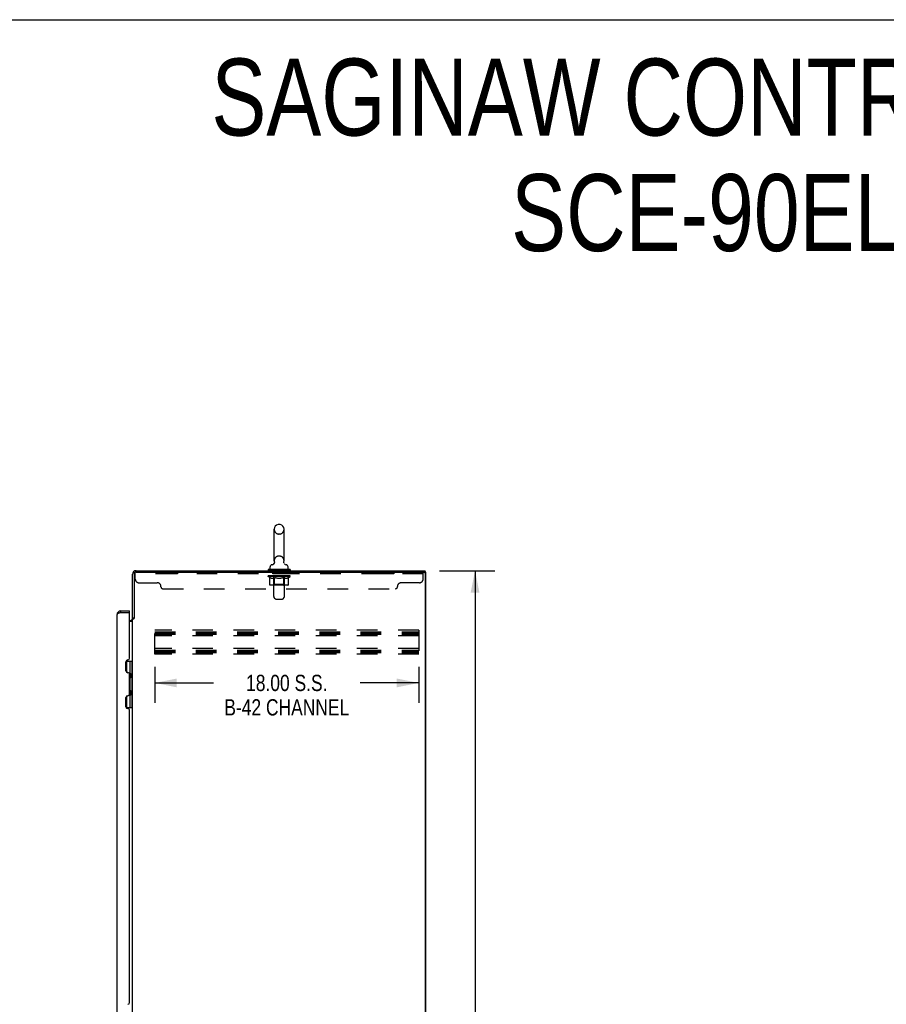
# Model space of a CAD drawing. Header units: inches. Extents: x 0 to 255, y -1 to 165.
# Tile 75 of 76: x 128 to 187, y 98 to 165. Entities that reach past the tile are written whole.
import ezdxf

# ---------------------------------------------------------------- set-up
doc = ezdxf.new("R2010")
doc.units = ezdxf.units.IN
doc.header["$LTSCALE"] = 14.034771
doc.header["$MEASUREMENT"] = 0
doc.linetypes.add('HIDDEN', pattern=[0.2, 0.1, -0.1])
doc.layers.get('0').update_dxf_attribs({"linetype": 'CONTINUOUS'})
for name, color, linetype in [('02___PRT_ALL_AXES', 7, 'CONTINUOUS'), ('DEFAULT_2', 8, 'HIDDEN'), ('DIMENSIONS', 7, 'CONTINUOUS')]:
    doc.layers.add(name, color=color, linetype=linetype)
doc.styles.get("Standard").update_dxf_attribs({"font": 'txt', "width": 0.8})
doc.dimstyles.new('DIMSTYLE_1', dxfattribs={"dimtxt": 1.275888, "dimasz": 1.501045, "dimexe": 0.09, "dimexo": 0.07, "dimgap": 0.0425, "dimtad": 0, "dimtih": 1, "dimtoh": 1, "dimzin": 4, "dimdsep": 46, "dimtxsty": 'Standard', "dimblk": '_FILLED', "dimblk1": '_FILLED', "dimblk2": '_FILLED', "dimcen": 0.09, "dimadec": 0, "dimazin": 0, "dimtfac": 1, "dimtofl": 0, "dimtmove": 0, "dimatfit": 3, "dimldrblk": '_FILLED', "dimfxl": 0, "dimtolj": 1, "dimtzin": 4, "dimarcsym": 0})
doc.dimstyles.new('DIMSTYLE_2', dxfattribs={"dimtxt": 1.110773, "dimasz": 1.501045, "dimexe": 0.09, "dimexo": 0.07, "dimgap": 0.037, "dimtad": 0, "dimtih": 1, "dimtoh": 1, "dimzin": 4, "dimdsep": 46, "dimtxsty": 'Standard', "dimblk": '_FILLED', "dimblk1": '_FILLED', "dimblk2": '_FILLED', "dimcen": 0.09, "dimadec": 0, "dimazin": 0, "dimtfac": 1, "dimtofl": 0, "dimtmove": 0, "dimatfit": 3, "dimldrblk": '_FILLED', "dimfxl": 0, "dimtolj": 1, "dimtzin": 4, "dimarcsym": 0})

# ---------------------------------------------------------------- blocks, each defined once
blk = doc.blocks.new('_FILLED')
at = {"color": 0, "linetype": 'ByBlock'}
blk.add_solid([(0, 0), (-1, 0.2), (-1, -0.2)], dxfattribs=at)
blk = doc.blocks.new('*D2')
at = {"layer": 'DIMENSIONS', "color": 2, "linetype": 'Continuous'}
for p, q in [((156.215, 127.517), (159.988, 127.517)), ((158.637, 127.517), (158.637, 83.793)), ((158.637, 37.517), (158.637, 81.241)), ((156.215, 37.517), (159.988, 37.517))]:
    blk.add_line(p, q, dxfattribs=at)
at = {"layer": 'DIMENSIONS', "color": 2, "linetype": 'Continuous', "xscale": 1.5010450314, "yscale": 1.5010450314, "zscale": 1.5010450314}
for p, rotation in [((158.637, 127.517), 90), ((158.637, 37.517), 270)]:
    blk.add_blockref('_FILLED', p, dxfattribs=dict(at, rotation=rotation))
at = {"layer": 'DIMENSIONS', "color": 2, "linetype": 'Continuous', "insert": (158.637, 83.155), "char_height": 1.2759, "width": 5.10355, "attachment_point": 2, "line_spacing_factor": 0.9}
blk.add_mtext('90.00', dxfattribs=at)
blk = doc.blocks.new('*D3')
at = {"layer": 'DIMENSIONS', "color": 2, "linetype": 'Continuous'}
for p, q in [((136.8, 120.959), (136.8, 118.507)), ((154.8, 120.959), (154.8, 118.507)), ((136.8, 119.858), (140.802, 119.858)), ((154.8, 119.858), (150.799, 119.858))]:
    blk.add_line(p, q, dxfattribs=at)
at = {"layer": 'DIMENSIONS', "color": 2, "linetype": 'Continuous', "xscale": 1.5010450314, "yscale": 1.5010450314, "zscale": 1.5010450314, "rotation": 180}
blk.add_blockref('_FILLED', (136.8, 119.858), dxfattribs=at)
at = {"layer": 'DIMENSIONS', "color": 2, "linetype": 'Continuous', "xscale": 1.5010450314, "yscale": 1.5010450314, "zscale": 1.5010450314}
blk.add_blockref('_FILLED', (154.8, 119.858), dxfattribs=at)
at = {"layer": 'DIMENSIONS', "color": 2, "linetype": 'Continuous', "insert": (145.8, 120.413), "char_height": 1.11077, "width": 10.66342, "attachment_point": 2, "line_spacing_factor": 0.9}
blk.add_mtext('18.00 S.S.\\PB-42 CHANNEL', dxfattribs=at)

msp = doc.modelspace()

# ---------------------------------------------------------------- linework, layer by layer
at = {"color": 7, "linetype": 'Continuous'}
for p, q in [((0, 165.115), (255.178, 165.115)), ((144.945, 128.187), (144.945, 130.347)), ((145.317, 130.677), (145.241, 130.677)), ((145.613, 128.187), (145.613, 130.347)), ((144.669, 127.615), (144.669, 127.771)), ((144.888, 127.964), (144.883, 127.961)), ((145.604, 128.094), (145.604, 128.1)), ((145.605, 128.083), (145.604, 128.088)), ((145.606, 128.071), (145.605, 128.077)), ((145.611, 128.048), (145.609, 128.054)), ((145.612, 128.043), (145.611, 128.048)), ((145.614, 128.037), (145.612, 128.043)), ((145.616, 128.032), (145.614, 128.037)), ((145.889, 127.615), (145.889, 127.771)), ((144.529, 127.595), (144.529, 127.553)), ((146.029, 127.595), (144.529, 127.595)), ((146.029, 127.553), (144.529, 127.553)), ((144.564, 127.553), (144.564, 127.517)), ((145.994, 127.553), (145.994, 127.517)), ((146.029, 127.595), (146.029, 127.553)), ((155.279, 127.413), (155.165, 127.413)), ((155.227, 127.413), (155.227, 127.517)), ((155.279, 37.621), (155.279, 127.413)), ((134.472, 124.767), (134.472, 124.663)), ((135.08, 124.663), (135.06, 124.663)), ((135.08, 124.663), (135.08, 124.767)), ((135.383, 124.277), (135.279, 124.277)), ((134.836, 121.342), (135.279, 121.342)), ((134.886, 120.573), (134.886, 121.342)), ((135.102, 121.342), (135.102, 120.552)), ((135.24, 121.342), (135.24, 118.192)), ((134.965, 120.564), (134.901, 120.564)), ((135.166, 120.488), (135.102, 120.552)), ((135.15, 120.211), (135.15, 120.504)), ((135.166, 120.488), (135.166, 120.227)), ((135.166, 120.227), (135.102, 120.163)), ((135.102, 120.163), (135.102, 119.371)), ((134.886, 118.192), (134.886, 118.961)), ((134.901, 118.97), (134.965, 118.97)), ((135.166, 119.307), (135.102, 119.371)), ((135.166, 119.046), (135.102, 118.982)), ((135.102, 118.982), (135.102, 118.192)), ((135.15, 119.03), (135.15, 119.323)), ((135.166, 119.046), (135.166, 119.307)), ((134.836, 118.192), (135.279, 118.192))]:
    msp.add_line(p, q, dxfattribs=at)
at = {"color": 3, "linetype": 'Continuous'}
for p, q in [((135.279, 124.264), (135.279, 127.271)), ((135.383, 127.27), (135.383, 124.265)), ((135.526, 127.517), (155.227, 127.517)), ((135.526, 127.413), (155.165, 127.413)), ((155.227, 127.351), (155.227, 37.684)), ((134.226, 44.514), (134.226, 124.521)), ((134.472, 124.663), (134.44, 124.651)), ((134.472, 124.767), (135.08, 124.767)), ((134.472, 124.663), (135.06, 124.663)), ((135.08, 121.552), (135.08, 124.643)), ((135.08, 124.121), (135.137, 124.121)), ((135.08, 124.069), (135.254, 124.069)), ((135.279, 44.81), (135.279, 124.225)), ((135.279, 124.225), (135.354, 124.225)), ((134.83, 120.677), (134.83, 121.304)), ((134.954, 121.428), (134.956, 121.428)), ((134.956, 120.553), (134.954, 120.553)), ((135.08, 119.106), (135.08, 120.429)), ((134.954, 118.982), (134.956, 118.982)), ((134.83, 118.231), (134.83, 118.858)), ((134.956, 118.107), (134.954, 118.107)), ((135.08, 98.052), (135.08, 117.983)), ((134.954, 97.928), (134.956, 97.928))]:
    msp.add_line(p, q, dxfattribs=at)
at = {"color": 7, "linetype": 'Continuous'}
for points in [[(144.951, 128.123), (144.952, 128.118), (144.953, 128.112), (144.954, 128.106), (144.954, 128.1), (144.954, 128.094), (144.954, 128.089), (144.954, 128.083), (144.953, 128.077), (144.953, 128.071), (144.952, 128.065), (144.951, 128.06), (144.949, 128.054), (144.948, 128.048), (144.946, 128.043), (144.944, 128.037), (144.942, 128.032), (144.94, 128.027), (144.937, 128.021), (144.934, 128.016), (144.931, 128.011), (144.928, 128.006), (144.925, 128.001), (144.922, 127.997), (144.918, 127.992), (144.914, 127.988), (144.91, 127.983), (144.906, 127.979), (144.902, 127.975), (144.897, 127.972), (144.893, 127.968), (144.888, 127.964)], [(145.608, 128.059), (145.607, 128.065), (145.606, 128.071), (145.605, 128.077), (145.605, 128.083), (145.604, 128.088), (145.604, 128.094), (145.604, 128.1), (145.605, 128.106), (145.605, 128.112), (145.606, 128.118), (145.607, 128.123)], [(145.605, 128.106), (145.605, 128.112), (145.606, 128.118), (145.607, 128.123)], [(145.609, 128.054), (145.608, 128.059), (145.607, 128.065)]]:
    msp.add_lwpolyline(points, dxfattribs=at)
at = {"color": 3, "linetype": 'Continuous'}
for points in [[(134.393, 124.633), (134.378, 124.627), (134.363, 124.621), (134.349, 124.616), (134.335, 124.61), (134.322, 124.604), (134.31, 124.598), (134.298, 124.592), (134.287, 124.586), (134.277, 124.58), (134.267, 124.574), (134.259, 124.568), (134.251, 124.562), (134.244, 124.556), (134.239, 124.55), (134.234, 124.544), (134.23, 124.538), (134.228, 124.532), (134.226, 124.526), (134.226, 124.521)], [(134.44, 124.651), (134.424, 124.645), (134.408, 124.639), (134.393, 124.633)], [(135.254, 124.069), (135.254, 124.071), (135.254, 124.072), (135.254, 124.074), (135.254, 124.076), (135.255, 124.077), (135.255, 124.079), (135.256, 124.08), (135.258, 124.082), (135.259, 124.083), (135.26, 124.084), (135.262, 124.086), (135.264, 124.087), (135.265, 124.088)], [(135.265, 124.088), (135.269, 124.091), (135.271, 124.092), (135.273, 124.093)], [(135.273, 124.093), (135.274, 124.095), (135.276, 124.096), (135.277, 124.097), (135.278, 124.099), (135.279, 124.1), (135.279, 124.102), (135.279, 124.103)], [(135.354, 124.225), (135.356, 124.226), (135.357, 124.228), (135.359, 124.229), (135.361, 124.231), (135.362, 124.232), (135.363, 124.234), (135.365, 124.235), (135.366, 124.237), (135.367, 124.238), (135.367, 124.239), (135.368, 124.241), (135.369, 124.242), (135.37, 124.243)], [(135.37, 124.243), (135.372, 124.247), (135.373, 124.249), (135.374, 124.251), (135.375, 124.252), (135.376, 124.254), (135.377, 124.256), (135.378, 124.257), (135.379, 124.259), (135.38, 124.261), (135.382, 124.263), (135.383, 124.265)]]:
    msp.add_lwpolyline(points, dxfattribs=at)
at = {"color": 7, "linetype": 'Continuous'}
for centre, radius, start, end in [((145.279, 130.347), 0.334, 102.42838, 180), ((145.241, 130.52), 0.157, 90, 102.42838), ((145.317, 130.52), 0.157, 77.57162, 90), ((145.279, 130.347), 0.334, 0, 77.57162), ((144.826, 127.771), 0.157, 101.64783, 180), ((144.743, 128.176), 0.257, 281.64783, 311.97165), ((145.279, 128.187), 0.334, 180, 191.06973), ((145.279, 128.187), 0.334, 348.93027, 360), ((145.816, 128.176), 0.257, 228.02808, 258.35217), ((145.732, 127.771), 0.157, 0, 78.35217), ((144.689, 127.615), 0.02, 180, 270), ((145.869, 127.615), 0.02, 270, 360), ((134.472, 124.521), 0.142, 90, 131.33886), ((134.48, 124.513), 0.15, 97.2796, 128.07029), ((135.165, 120.461), 0.116, 122.84191, 159.64325), ((135.165, 120.254), 0.116, 222.71968, 237.15809), ((134.63, 119.987), 0.472, 0, 17.69192), ((135.165, 119.073), 0.116, 200.35425, 237.15809), ((134.63, 119.547), 0.472, 342.30808, 360), ((135.165, 119.28), 0.116, 122.84191, 137.28032)]:
    msp.add_arc(centre, radius, start, end, dxfattribs=at)
at = {"color": 3, "linetype": 'Continuous'}
for centre, radius, start, end in [((135.526, 127.271), 0.246, 90, 180), ((135.526, 127.27), 0.143, 90, 180), ((155.165, 127.351), 0.0625, 0, 90), ((134.472, 124.521), 0.246, 90, 180), ((135.06, 124.643), 0.02, 0, 90), ((135.137, 124.264), 0.142, 270, 360), ((134.954, 121.304), 0.124, 90, 180), ((134.956, 121.552), 0.124, 270, 359.99988), ((134.954, 120.677), 0.124, 180, 270), ((134.956, 120.429), 0.124, 359.99998, 90), ((134.954, 118.858), 0.124, 90, 180), ((134.956, 119.106), 0.124, 270, 359.99988), ((134.954, 118.231), 0.124, 180, 270), ((134.956, 117.983), 0.124, 359.99998, 90), ((134.956, 98.052), 0.124, 270, 359.99988)]:
    msp.add_arc(centre, radius, start, end, dxfattribs=at)
at = {"layer": '02___PRT_ALL_AXES', "color": 8, "linetype": 'HIDDEN'}
for p, q in [((137.472, 127.413), (137.472, 127.309)), ((138.347, 127.413), (137.472, 127.413)), ((138.347, 127.309), (137.472, 127.309)), ((138.347, 127.413), (138.347, 127.309)), ((144.847, 127.309), (144.847, 127.413)), ((145.722, 127.413), (144.847, 127.413)), ((145.722, 127.309), (144.847, 127.309)), ((145.722, 127.309), (145.722, 127.413)), ((152.222, 127.413), (152.222, 127.309)), ((153.097, 127.413), (152.222, 127.413)), ((153.097, 127.309), (152.222, 127.309)), ((153.097, 127.413), (153.097, 127.309))]:
    msp.add_line(p, q, dxfattribs=at)
at = {"layer": 'DEFAULT_2', "color": 8, "linetype": 'HIDDEN'}
for p, q in [((145.317, 130.017), (145.241, 130.017)), ((145.317, 128.517), (145.241, 128.517)), ((135.472, 126.943), (135.472, 127.413)), ((135.526, 127.413), (135.472, 127.413)), ((155.097, 127.309), (135.472, 127.309)), ((144.536, 127.12), (144.536, 127.167)), ((144.536, 127.167), (144.892, 127.167)), ((144.644, 127.045), (144.536, 127.12)), ((146.023, 127.12), (144.536, 127.12)), ((144.537, 127.167), (144.537, 127.172)), ((144.677, 127.171), (144.537, 127.172)), ((144.547, 127.167), (144.547, 127.175)), ((144.558, 127.163), (144.558, 127.167)), ((144.558, 127.163), (146.001, 127.163)), ((144.568, 127.163), (144.568, 127.167)), ((144.569, 127.163), (144.569, 127.167)), ((144.581, 127.167), (144.581, 127.175)), ((144.6, 127.163), (144.6, 127.167)), ((144.602, 127.163), (144.602, 127.167)), ((144.635, 127.167), (144.635, 127.175)), ((144.644, 126.565), (144.644, 127.045)), ((144.644, 127.045), (144.664, 127.031)), ((144.653, 127.163), (144.653, 127.167)), ((144.656, 127.163), (144.656, 127.167)), ((144.683, 127.02), (144.663, 127.032)), ((144.677, 127.167), (144.677, 127.171)), ((144.703, 127.01), (144.683, 127.02)), ((144.722, 127.001), (144.702, 127.01)), ((144.71, 127.167), (144.71, 127.175)), ((144.711, 127.163), (144.711, 127.167)), ((144.712, 127.163), (144.712, 127.167)), ((144.715, 127.163), (144.715, 127.167)), ((144.741, 126.995), (144.721, 127.002)), ((144.724, 127.163), (144.724, 127.167)), ((144.725, 127.163), (144.725, 127.167)), ((144.729, 127.163), (144.729, 127.167)), ((144.732, 127.163), (144.732, 127.168)), ((144.736, 127.163), (144.736, 127.167)), ((144.76, 126.99), (144.741, 126.995)), ((144.755, 127.163), (144.755, 127.167)), ((144.845, 126.99), (144.76, 126.99)), ((144.773, 127.163), (144.773, 127.167)), ((144.775, 127.163), (144.775, 127.17)), ((144.801, 127.167), (144.801, 127.175)), ((144.801, 127.163), (144.801, 127.167)), ((144.813, 127.163), (144.813, 127.167)), ((144.818, 127.163), (144.818, 127.167)), ((144.826, 127.163), (144.826, 127.167)), ((144.842, 127.163), (144.842, 127.172)), ((144.845, 126.99), (144.864, 126.995)), ((144.862, 127.163), (144.862, 127.167)), ((144.884, 127.002), (144.864, 126.995)), ((144.865, 127.163), (144.865, 127.167)), ((144.874, 127.595), (144.874, 127.517)), ((144.903, 127.01), (144.883, 127.001)), ((144.892, 127.163), (144.892, 127.167)), ((144.922, 127.02), (144.902, 127.01)), ((144.971, 127.167), (144.905, 127.167)), ((144.907, 127.167), (144.907, 127.175)), ((144.913, 126.568), (144.913, 127.117)), ((144.914, 125.749), (144.914, 127.565)), ((144.916, 127.163), (144.916, 127.167)), ((144.921, 127.163), (144.921, 127.167)), ((144.942, 127.032), (144.922, 127.02)), ((144.928, 127.163), (144.928, 127.173)), ((144.936, 127.163), (144.936, 127.167)), ((144.961, 127.045), (144.941, 127.031)), ((144.947, 127.163), (144.947, 127.167)), ((144.961, 126.565), (144.961, 127.045)), ((144.961, 127.045), (145.001, 127.031)), ((144.971, 127.163), (144.971, 127.167)), ((145.058, 127.167), (144.996, 127.167)), ((145.041, 127.02), (145.001, 127.032)), ((145.02, 127.163), (145.02, 127.167)), ((145.025, 127.167), (145.025, 127.175)), ((145.029, 127.163), (145.029, 127.167)), ((145.032, 127.163), (145.032, 127.174)), ((145.035, 127.163), (145.035, 127.167)), ((145.08, 127.01), (145.04, 127.02)), ((145.045, 127.163), (145.045, 127.167)), ((145.058, 127.163), (145.058, 127.167)), ((145.118, 127.001), (145.079, 127.01)), ((145.153, 127.167), (145.095, 127.167)), ((145.111, 127.163), (145.111, 127.167)), ((145.156, 126.995), (145.117, 127.002)), ((145.144, 127.167), (145.279, 127.175)), ((145.15, 127.167), (145.15, 127.175)), ((145.151, 127.175), (145.15, 127.175)), ((145.151, 127.167), (145.151, 127.175)), ((145.151, 127.163), (145.151, 127.167)), ((145.153, 127.163), (145.153, 127.167)), ((145.194, 126.99), (145.155, 126.995)), ((145.156, 127.163), (145.156, 127.168)), ((145.157, 127.163), (145.157, 127.167)), ((145.365, 126.99), (145.194, 126.99)), ((145.251, 127.167), (145.2, 127.167)), ((145.208, 127.163), (145.208, 127.167)), ((145.251, 127.163), (145.251, 127.167)), ((145.276, 127.167), (145.276, 127.167)), ((145.276, 127.163), (145.276, 127.167)), ((145.276, 127.163), (145.276, 127.167)), ((145.279, 127.167), (145.279, 127.175)), ((145.279, 127.175), (145.414, 127.167)), ((145.282, 127.163), (145.282, 127.167)), ((145.282, 127.163), (145.282, 127.167)), ((145.282, 127.167), (145.282, 127.167)), ((145.307, 127.163), (145.307, 127.167)), ((145.307, 127.167), (145.358, 127.167)), ((145.35, 127.163), (145.35, 127.167)), ((145.365, 126.99), (145.403, 126.995)), ((145.401, 127.163), (145.401, 127.167)), ((145.403, 127.163), (145.403, 127.168)), ((145.441, 127.002), (145.403, 126.995)), ((145.406, 127.163), (145.406, 127.167)), ((145.406, 127.167), (145.463, 127.167)), ((145.408, 127.167), (145.408, 127.175)), ((145.408, 127.167), (145.408, 127.175)), ((145.408, 127.175), (145.408, 127.175)), ((145.408, 127.163), (145.408, 127.167)), ((145.48, 127.01), (145.441, 127.001)), ((145.447, 127.163), (145.447, 127.167)), ((145.518, 127.02), (145.479, 127.01)), ((145.5, 127.163), (145.5, 127.167)), ((145.5, 127.167), (145.563, 127.167)), ((145.514, 127.163), (145.514, 127.167)), ((145.557, 127.032), (145.518, 127.02)), ((145.523, 127.163), (145.523, 127.167)), ((145.526, 127.163), (145.526, 127.174)), ((145.529, 127.163), (145.529, 127.167)), ((145.534, 127.167), (145.534, 127.175)), ((145.539, 127.163), (145.539, 127.167)), ((145.597, 127.045), (145.557, 127.031)), ((145.588, 127.163), (145.588, 127.167)), ((145.588, 127.167), (145.653, 127.167)), ((145.597, 126.565), (145.597, 127.045)), ((145.597, 127.045), (145.617, 127.031)), ((145.612, 127.163), (145.612, 127.167)), ((145.637, 127.02), (145.617, 127.032)), ((145.623, 127.163), (145.623, 127.167)), ((145.631, 127.163), (145.631, 127.173)), ((145.656, 127.01), (145.636, 127.02)), ((145.637, 127.163), (145.637, 127.167)), ((145.643, 127.163), (145.643, 127.167)), ((145.644, 125.749), (145.644, 127.565)), ((145.645, 126.568), (145.645, 127.117)), ((145.651, 127.167), (145.651, 127.175)), ((145.675, 127.001), (145.656, 127.01)), ((145.666, 127.163), (145.666, 127.167)), ((145.666, 127.167), (145.895, 127.167)), ((145.694, 126.995), (145.675, 127.002)), ((145.684, 127.595), (145.684, 127.517)), ((145.694, 127.163), (145.694, 127.167)), ((145.713, 126.99), (145.694, 126.995)), ((145.696, 127.163), (145.696, 127.167)), ((145.799, 126.99), (145.713, 126.99)), ((145.717, 127.163), (145.717, 127.172)), ((145.733, 127.163), (145.733, 127.167)), ((145.741, 127.163), (145.741, 127.167)), ((145.746, 127.163), (145.746, 127.167)), ((145.757, 127.167), (145.757, 127.175)), ((145.757, 127.163), (145.757, 127.167)), ((145.783, 127.163), (145.783, 127.17)), ((145.785, 127.163), (145.785, 127.167)), ((145.799, 126.99), (145.818, 126.995)), ((145.803, 127.163), (145.803, 127.167)), ((145.837, 127.002), (145.818, 126.995)), ((145.823, 127.163), (145.823, 127.167)), ((145.827, 127.163), (145.827, 127.168)), ((145.83, 127.163), (145.83, 127.167)), ((145.834, 127.163), (145.834, 127.167)), ((145.834, 127.163), (145.834, 127.167)), ((145.856, 127.01), (145.837, 127.001)), ((145.844, 127.163), (145.844, 127.167)), ((145.847, 127.163), (145.847, 127.167)), ((145.847, 127.163), (145.847, 127.167)), ((145.849, 127.167), (145.849, 127.175)), ((145.875, 127.02), (145.856, 127.01)), ((145.895, 127.032), (145.875, 127.02)), ((145.915, 127.045), (145.895, 127.031)), ((145.903, 127.163), (145.903, 127.167)), ((145.906, 127.163), (145.906, 127.167)), ((145.915, 127.045), (146.023, 127.12)), ((145.915, 126.565), (145.915, 127.045)), ((145.923, 127.167), (145.923, 127.175)), ((145.956, 127.163), (145.956, 127.167)), ((145.958, 127.163), (145.958, 127.167)), ((145.978, 127.167), (145.978, 127.175)), ((145.989, 127.163), (145.989, 127.167)), ((145.99, 127.163), (145.99, 127.167)), ((146.001, 127.163), (146.001, 127.167)), ((146.011, 127.167), (146.011, 127.175)), ((146.023, 127.12), (146.023, 127.175)), ((155.097, 126.943), (155.097, 127.413)), ((135.722, 126.693), (136.972, 126.693)), ((137.222, 126.413), (137.222, 126.443)), ((145.865, 126.522), (144.694, 126.522)), ((144.913, 126.568), (144.867, 126.522)), ((145.645, 126.568), (144.913, 126.568)), ((145.572, 126.522), (145.575, 126.522)), ((145.581, 126.525), (145.584, 126.527)), ((145.584, 126.527), (145.586, 126.53)), ((145.645, 126.568), (145.692, 126.522)), ((153.347, 126.413), (153.347, 126.443)), ((154.847, 126.693), (153.597, 126.693)), ((137.347, 126.288), (153.222, 126.288)), ((145.015, 125.607), (144.944, 125.679)), ((145.544, 125.607), (145.615, 125.679)), ((145.086, 125.578), (145.473, 125.578)), ((136.8, 121.83), (136.8, 123.455)), ((154.8, 123.455), (136.8, 123.455)), ((136.8, 123.351), (154.8, 123.351)), ((136.8, 123.261), (154.8, 123.261)), ((136.8, 123.184), (154.8, 123.184)), ((154.8, 123.08), (136.8, 123.08)), ((154.8, 123.455), (154.8, 121.83)), ((154.8, 122.205), (136.8, 122.205)), ((136.8, 122.101), (154.8, 122.101)), ((136.8, 122.011), (154.8, 122.011)), ((136.8, 121.934), (154.8, 121.934)), ((154.8, 121.83), (136.8, 121.83))]:
    msp.add_line(p, q, dxfattribs=at)
for points in [[(144.694, 126.522), (144.688, 126.522), (144.682, 126.523), (144.676, 126.525), (144.67, 126.527), (144.665, 126.53), (144.66, 126.533), (144.655, 126.537), (144.651, 126.542), (144.648, 126.547), (144.646, 126.553), (144.644, 126.559), (144.644, 126.565)], [(144.986, 126.522), (144.983, 126.522), (144.98, 126.523), (144.977, 126.525), (144.975, 126.527), (144.972, 126.53), (144.969, 126.533), (144.967, 126.537), (144.965, 126.542), (144.964, 126.547), (144.962, 126.553), (144.962, 126.559), (144.961, 126.565)], [(145.572, 126.522), (145.575, 126.522), (145.578, 126.523), (145.581, 126.525)], [(145.586, 126.53), (145.589, 126.533), (145.591, 126.537), (145.593, 126.542), (145.595, 126.547)], [(145.589, 126.533), (145.591, 126.537), (145.593, 126.542)], [(145.595, 126.547), (145.596, 126.553), (145.597, 126.559), (145.597, 126.565)], [(145.596, 126.553), (145.597, 126.559), (145.597, 126.565)], [(145.865, 126.522), (145.871, 126.522), (145.877, 126.523), (145.883, 126.525), (145.888, 126.527), (145.894, 126.53), (145.899, 126.533), (145.903, 126.537), (145.907, 126.542), (145.91, 126.547), (145.913, 126.553), (145.914, 126.559), (145.915, 126.565)]]:
    msp.add_lwpolyline(points, dxfattribs=at)
for centre, radius, start, end in [((145.279, 130.347), 0.334, 180, 257.57162), ((145.279, 130.347), 0.334, 282.42838, 360), ((145.241, 130.174), 0.157, 257.57162, 270), ((145.317, 130.174), 0.157, 270, 282.42838), ((145.279, 128.187), 0.334, 102.42838, 180), ((145.241, 128.36), 0.157, 90, 102.42838), ((145.317, 128.36), 0.157, 77.57162, 90), ((145.279, 128.187), 0.334, 0, 77.57162), ((144.867, 127.117), 0.0466, 0, 89.99999), ((144.884, 127.565), 0.03, 0, 90), ((145.674, 127.565), 0.03, 90, 180), ((145.692, 127.117), 0.0466, 90.00001, 180), ((135.722, 126.943), 0.25, 180, 270), ((136.972, 126.443), 0.25, 0, 90), ((137.347, 126.413), 0.125, 180, 270), ((153.222, 126.413), 0.125, 270, 360), ((153.597, 126.443), 0.25, 90, 180), ((154.847, 126.943), 0.25, 270, 360), ((145.014, 125.749), 0.1, 180, 225), ((145.544, 125.749), 0.1, 315, 360), ((145.086, 125.678), 0.1, 225, 270), ((145.473, 125.678), 0.1, 270, 315)]:
    msp.add_arc(centre, radius, start, end, dxfattribs=at)
for centre, major_axis, ratio, start_param, end_param in [((145.279, 127.175), (0.743, 0.008), 0.059247, 9.249624, 9.431866), ((145.279, 127.175), (0.744, 0), 0.060167, -3.084065, -2.96706), ((144.484, 127.161), (0.232, 0.002), 0.059247, 0.251393, 1.295349), ((145.279, 127.175), (0.743, 0.015), 0.056515, 2.79136, 2.965893), ((144.564, 127.161), (0.232, -0.002), 0.059247, 0.601702, 1.645657), ((145.279, 127.175), (0.743, -0.008), 0.059247, -2.966439, -2.791906), ((144.484, 127.153), (0.232, 0.005), 0.056515, 1.199244, 1.294804), ((144.564, 127.153), (0.232, 0), 0.060167, 1.549477, 1.645036), ((144.568, 127.156), (0.192, 0.002), 0.059247, 1.051627, 1.625044), ((144.513, 127.153), (0.232, 0.002), 0.059247, 1.16236, 1.374323), ((144.545, 127.156), (0.192, 0.004), 0.056515, 0.876548, 1.449966), ((144.613, 127.156), (0.192, 0), 0.060167, 1.226781, 1.800198), ((144.48, 127.161), (0.232, 0.005), 0.056515, 0.076315, 1.120271), ((145.279, 127.175), (0.743, 0.022), 0.052059, 2.616423, 2.790956), ((144.638, 127.161), (0.232, -0.005), 0.056515, 0.77678, 1.820736), ((145.279, 127.175), (0.743, -0.015), 0.056515, -2.79136, -2.616827), ((144.48, 127.153), (0.232, 0.007), 0.052059, 1.024308, 1.119867), ((144.638, 127.153), (0.232, -0.002), 0.059247, 1.724631, 1.82019), ((144.544, 127.156), (0.192, 0.006), 0.052059, 0.701611, 1.275029), ((144.678, 127.156), (0.192, -0.002), 0.059247, 1.401935, 1.975352), ((145.279, 127.175), (0.743, 0.029), 0.046022, 2.441677, 2.61621), ((144.731, 127.161), (0.232, -0.007), 0.052059, 0.951717, 1.995673), ((144.5, 127.161), (0.232, 0.007), 0.052059, -0.098622, 0.945334), ((145.279, 127.175), (0.743, -0.022), 0.052059, -2.616423, -2.441891), ((144.5, 127.153), (0.232, 0.009), 0.046022, 0.849561, 0.945121), ((144.731, 127.153), (0.232, -0.005), 0.056515, 1.899709, 1.995269), ((144.566, 127.156), (0.192, 0.007), 0.046022, 0.526865, 1.100283), ((144.761, 127.156), (0.192, -0.004), 0.056515, 1.577013, 2.150431), ((144.513, 127.161), (0.232, 0), 0.060167, 0.426548, 0.780915), ((145.279, 127.175), (0.743, 0.034), 0.038593, 2.267147, 2.44168), ((144.84, 127.161), (0.232, -0.009), 0.046022, 1.126463, 2.170419), ((144.544, 127.161), (0.232, 0.009), 0.046022, -0.273368, 0.770588), ((145.279, 127.175), (0.743, -0.029), 0.046022, -2.441677, -2.267144), ((144.544, 127.153), (0.232, 0.011), 0.038593, 0.675031, 0.77059), ((144.84, 127.153), (0.232, -0.007), 0.052059, 2.074646, 2.170205), ((144.609, 127.156), (0.192, 0.009), 0.038593, 0.352335, 0.925752), ((144.86, 127.156), (0.192, -0.006), 0.052059, 1.75195, 2.325367), ((145.279, 127.175), (0.743, 0.039), 0.030002, 2.09283, 2.267363), ((144.963, 127.161), (0.232, -0.011), 0.038593, 1.300994, 2.344949), ((144.61, 127.161), (0.232, 0.011), 0.038593, -0.447899, 0.596057), ((145.279, 127.175), (0.743, -0.034), 0.038593, -2.267147, -2.092614), ((144.61, 127.153), (0.232, 0.012), 0.030002, 0.500714, 0.596274), ((144.963, 127.153), (0.232, -0.009), 0.046022, 2.249392, 2.344952), ((144.673, 127.156), (0.192, 0.01), 0.030002, 0.178018, 0.751436), ((144.972, 127.156), (0.192, -0.007), 0.046022, 1.926696, 2.500114), ((144.696, 127.161), (0.232, 0.012), 0.030002, -0.622215, 0.421741), ((145.279, 127.175), (0.743, 0.042), 0.020513, 1.918702, 2.093235), ((145.096, 127.161), (0.232, -0.012), 0.030002, 1.47531, 2.519266), ((145.279, 127.175), (0.743, -0.039), 0.030002, -2.09283, -1.918297), ((144.696, 127.153), (0.232, 0.013), 0.020513, 0.326586, 0.422146), ((145.096, 127.153), (0.232, -0.011), 0.038593, 2.423923, 2.519482), ((144.755, 127.156), (0.192, 0.011), 0.020513, 0.00389, 0.577307), ((145.093, 127.156), (0.192, -0.009), 0.038593, 2.101227, 2.674644), ((144.8, 127.161), (0.232, 0.013), 0.020513, -0.796343, 0.247613), ((145.279, 127.175), (0.743, 0.044), 0.010411, 1.744712, 1.919245), ((145.234, 127.161), (0.232, -0.013), 0.020513, 1.649438, 2.693394), ((145.279, 127.175), (0.743, -0.042), 0.020513, -1.918702, -1.744169), ((144.8, 127.153), (0.232, 0.014), 0.010411, 0.152596, 0.248156), ((145.234, 127.153), (0.232, -0.012), 0.030002, 2.598239, 2.693799), ((144.853, 127.156), (0.192, 0.011), 0.010411, 6.113086, 6.686503), ((145.219, 127.156), (0.192, -0.01), 0.030002, 2.275543, 2.848961), ((144.919, 127.161), (0.232, 0.014), 0.010411, -0.970333, -0.000837), ((145.373, 127.161), (0.232, -0.014), 0.010411, 1.823428, 2.867384), ((145.279, 127.175), (0.743, -0.044), 0.010411, -1.744712, -1.570179), ((145.373, 127.153), (0.232, -0.013), 0.020513, 2.772368, 2.867927), ((145.348, 127.156), (0.192, -0.011), 0.020513, 2.449671, 3.023089), ((145.185, 127.161), (0.232, 0.014), 0.010411, 0.274209, 1.318165), ((145.084, 127.156), (0.192, 0.011), 0.010411, -0.000452, 0.517932), ((145.049, 127.153), (0.232, 0.014), 0.010411, 0.099676, 0.195236), ((145.279, 127.175), (0.743, 0.044), 0.010411, -1.571413, -1.39688), ((145.51, 127.153), (0.232, -0.014), 0.010411, 2.946357, 3.041917), ((145.474, 127.156), (0.192, -0.011), 0.010411, 2.623661, 3.142044), ((145.325, 127.161), (0.232, 0.013), 0.020513, 0.448199, 1.492154), ((145.21, 127.156), (0.192, 0.011), 0.020513, 0.118504, 0.691921), ((145.185, 127.153), (0.232, 0.013), 0.020513, 0.273666, 0.369225), ((145.279, 127.175), (0.743, 0.042), 0.020513, -1.397424, -1.222891), ((145.64, 127.161), (0.232, -0.014), 0.010411, -3.140756, -2.17126), ((145.279, 127.175), (0.743, -0.044), 0.010411, 1.222347, 1.39688), ((145.463, 127.161), (0.232, 0.012), 0.030002, 0.622327, 1.666283), ((145.339, 127.156), (0.192, 0.01), 0.030002, 0.292632, 0.86605), ((145.706, 127.156), (0.192, -0.011), 0.010411, 2.738275, 3.311692), ((145.758, 127.161), (0.232, -0.013), 0.020513, 2.89398, 3.937936), ((145.325, 127.153), (0.232, 0.012), 0.030002, 0.447794, 0.543354), ((145.758, 127.153), (0.232, -0.014), 0.010411, 2.893437, 2.988996), ((145.595, 127.161), (0.232, 0.011), 0.038593, 0.796643, 1.840599), ((145.279, 127.175), (0.743, 0.039), 0.030002, -1.223295, -1.048762), ((145.279, 127.175), (0.743, -0.042), 0.020513, 1.048358, 1.222891), ((145.466, 127.156), (0.192, 0.009), 0.038593, 0.466948, 1.040366), ((145.804, 127.156), (0.192, -0.011), 0.020513, 2.564285, 3.137703), ((145.862, 127.161), (0.232, -0.012), 0.030002, 2.719852, 3.763807), ((145.718, 127.161), (0.232, 0.009), 0.046022, 0.971174, 2.01513), ((145.463, 127.153), (0.232, 0.011), 0.038593, 0.62211, 0.71767), ((145.862, 127.153), (0.232, -0.013), 0.020513, 2.719447, 2.815007), ((145.279, 127.175), (0.743, 0.034), 0.038593, -1.048979, -0.874446), ((145.279, 127.175), (0.743, -0.039), 0.030002, 0.874229, 1.048762), ((145.587, 127.156), (0.192, 0.007), 0.046022, 0.641479, 1.214897), ((145.828, 127.161), (0.232, 0.007), 0.052059, 1.14592, 2.189876), ((145.886, 127.156), (0.192, -0.01), 0.030002, 2.390157, 2.963574), ((145.949, 127.161), (0.232, -0.011), 0.038593, 2.545535, 3.589491), ((145.698, 127.156), (0.192, 0.006), 0.052059, 0.816225, 1.389643), ((145.595, 127.153), (0.232, 0.009), 0.046022, 0.796641, 0.892201), ((145.949, 127.153), (0.232, -0.012), 0.030002, 2.545319, 2.640878), ((145.921, 127.161), (0.232, 0.005), 0.056515, 1.320857, 2.364813), ((145.279, 127.175), (0.743, 0.029), 0.046022, -0.874448, -0.699915), ((145.279, 127.175), (0.743, -0.034), 0.038593, 0.699913, 0.874446), ((146.015, 127.161), (0.232, -0.009), 0.046022, 2.371005, 3.41496), ((145.949, 127.156), (0.192, -0.009), 0.038593, 2.21584, 2.789258), ((145.797, 127.156), (0.192, 0.004), 0.056515, 0.991162, 1.564579), ((145.994, 127.161), (0.232, 0.002), 0.059247, 1.495935, 2.539891), ((146.059, 127.161), (0.232, -0.007), 0.052059, 2.196258, 3.240214), ((145.993, 127.156), (0.192, -0.007), 0.046022, 2.04131, 2.614727), ((145.718, 127.153), (0.232, 0.007), 0.052059, 0.971387, 1.066947), ((146.015, 127.153), (0.232, -0.011), 0.038593, 2.371002, 2.466562), ((146.046, 127.161), (0.232, 0), 0.060167, 1.671089, 2.715045), ((146.079, 127.161), (0.232, -0.005), 0.056515, 2.021322, 3.065278), ((145.881, 127.156), (0.192, 0.002), 0.059247, 1.16624, 1.739658), ((145.279, 127.175), (0.743, 0.022), 0.052059, -0.699702, -0.525169), ((145.279, 127.175), (0.743, -0.029), 0.046022, 0.525382, 0.699915), ((146.074, 127.161), (0.232, -0.002), 0.059247, 1.846243, 2.890199), ((146.014, 127.156), (0.192, -0.006), 0.052059, 1.866564, 2.439981), ((145.946, 127.156), (0.192, 0), 0.060167, 1.341394, 1.914812), ((146.013, 127.156), (0.192, -0.004), 0.056515, 1.691627, 2.265045), ((145.99, 127.156), (0.192, -0.002), 0.059247, 1.516549, 2.089966), ((145.828, 127.153), (0.232, 0.005), 0.056515, 1.146324, 1.241883), ((146.059, 127.153), (0.232, -0.009), 0.046022, 2.196472, 2.292031), ((145.279, 127.175), (0.743, 0.015), 0.056515, -0.524765, -0.350233), ((145.279, 127.175), (0.743, -0.022), 0.052059, 0.350636, 0.525169), ((145.921, 127.153), (0.232, 0.002), 0.059247, 1.321402, 1.416962), ((146.079, 127.153), (0.232, -0.007), 0.052059, 2.021726, 2.117285), ((145.279, 127.175), (0.743, 0.008), 0.059247, -0.349687, -0.175154), ((145.279, 127.175), (0.743, -0.015), 0.056515, 0.1757, 0.350233), ((145.994, 127.153), (0.232, 0), 0.060167, 1.496556, 1.592116), ((146.074, 127.153), (0.232, -0.005), 0.056515, 1.846789, 1.942348), ((146.046, 127.153), (0.232, -0.002), 0.059247, 1.67171, 1.76727), ((145.279, 127.175), (0.744, 0), 0.060167, -0.174533, 0), ((145.279, 127.175), (0.743, -0.008), 0.059247, 0.000621, 0.175154)]:
    msp.add_ellipse(centre, major_axis=major_axis, ratio=ratio, start_param=start_param, end_param=end_param, dxfattribs=at)

# ---------------------------------------------------------------- texts
at = {"layer": 'DIMENSIONS', "color": 2, "linetype": 'Continuous', "insert": (191.559, 162.461), "char_height": 5.25366, "width": 121.88486, "attachment_point": 2, "line_spacing_factor": 0.9}
msp.add_mtext('SAGINAW CONTROL & ENGINEERING\\PSCE-90EL4820SS6FSD', dxfattribs=at)

# ---------------------------------------------------------------- dimensions: what is measured, and where the dimension line sits
at = {"layer": 'DIMENSIONS', "color": 2, "linetype": 'Continuous'}
dim = msp.add_linear_dim(base=(158.637, 127.517), p1=(156.145, 37.517), p2=(156.145, 127.517), angle=90, dimstyle='DIMSTYLE_1', dxfattribs=at)
dim.commit()
dim.dimension.update_dxf_attribs({"geometry": '*D2', "text_midpoint": (158.637, 82.517), "dimtype": 160})
dim = msp.add_linear_dim(base=(136.8, 119.858), p1=(154.8, 118.437), p2=(136.8, 118.437), angle=180, text='<> S.S.\\PB-42 CHANNEL', dimstyle='DIMSTYLE_2', dxfattribs=at)
dim.commit()
dim.dimension.update_dxf_attribs({"geometry": '*D3', "text_midpoint": (145.8, 119.025), "dimtype": 160})

doc.saveas('drawing.dxf')
